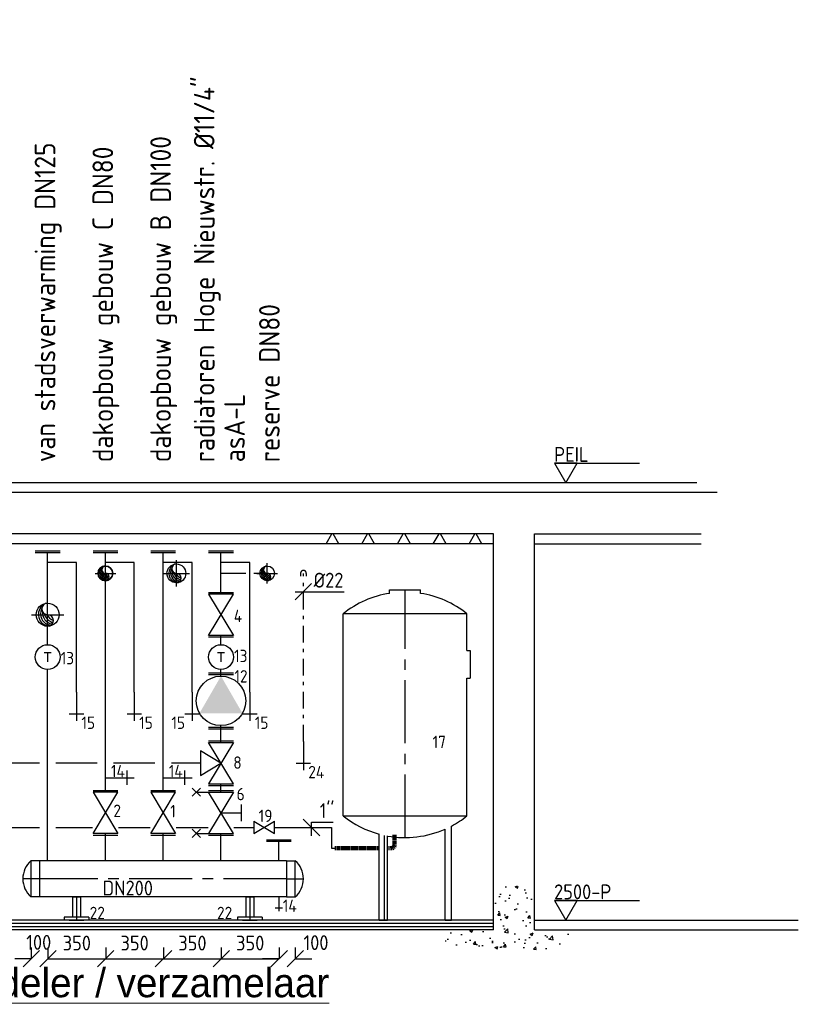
# Model space of a CAD drawing. Header units: millimetres. Extents: x -1489 to 19089, y -12782 to 4226.
# Tile 2 of 6: x 4438 to 9154, y -11719 to -5754. Entities that reach past the tile are written whole.
import ezdxf
from ezdxf.enums import TextEntityAlignment as Align

# ---------------------------------------------------------------- set-up
doc = ezdxf.new("R2010")
doc.units = ezdxf.units.MM
doc.header["$LTSCALE"] = 20
for name, pattern in [('2322107', [2000, 1000, 1000]), ('2322108', [7, 5, -2]), ('2322109', [10, 5, -2, 1, -2]), ('CENTER2', [28.575, 19.05, -3.175, 3.175, -3.175])]:
    doc.linetypes.add(name, pattern=pattern)
for name, color, linetype in [('BL$2----BOUWKUNDIG', 8, 'Continuous'), ('WL531---', 5, '2322109'), ('WL531---_D', 5, 'Continuous'), ('WL531---_HARTLIJN', 1, 'CENTER2'), ('WL561---', 4, 'Continuous'), ('WL561---_AANVOER', 1, '2322107'), ('WL561---_AANVOER_D', 1, 'Continuous'), ('WL561---_AANVOER_HARTLIJ', 1, 'CENTER2'), ('WL561---_RETOUR', 5, '2322108'), ('WL561---_RETOUR_D', 5, 'Continuous'), ('WM531---', 1, 'Continuous'), ('WM5501--', 1, 'Continuous'), ('WM561---', 1, 'Continuous'), ('WM561---_AANVOER', 1, 'Continuous'), ('WM561---_RETOUR', 1, 'Continuous')]:
    doc.layers.add(name, color=color, linetype=linetype)
doc.layers.add('BL$5----', color=7, linetype='Continuous', lineweight=0)
doc.styles.add('BURO-018', font='BUROFONT', dxfattribs={"height": 1.8})
doc.styles.add('EURO', font='eurr____.ttf', dxfattribs={"height": 90})
doc.styles.add('STABICAD-018', font='ISOCP.SHX', dxfattribs={"height": 90})
doc.styles.add('STABICAD-025', font='ISOCP.SHX', dxfattribs={"height": 125})
doc.styles.get("Standard").update_dxf_attribs({"font": 'ISOCP'})
doc.dimstyles.new('STABICAD', dxfattribs={"dimscale": 50, "dimtxt": 90, "dimasz": 2, "dimexe": 0, "dimexo": 0, "dimgap": 1.5, "dimtad": 0, "dimdec": 0, "dimrnd": 5, "dimzin": 0, "dimdsep": 46, "dimtxsty": 'STABICAD-018', "dimblk1": 'OBLIQUE', "dimblk2": 'OBLIQUE', "dimsah": 1, "dimcen": -3, "dimadec": 1, "dimazin": 0, "dimtfac": 1, "dimtdec": 0, "dimtofl": 0, "dimtmove": 2, "dimatfit": 3, "dimfxl": 1, "dimtvp": 1.055556, "dimtolj": 1, "dimtzin": 0, "dimarcsym": 0})

# ---------------------------------------------------------------- blocks, each defined once
blk = doc.blocks.new('*U9')
at = {"color": 0, "linetype": 'Continuous'}
for p, q in [((-1633.9, 375), (-1855.6, 375)), ((-1855.6, 375), (-1855.6, -375)), ((-1633.9, 375), (-1633.9, 393.8)), ((-1633.9, 393.8), (-1465.2, 393.8)), ((-1465.2, 375), (-1465.2, 393.8)), ((-631.3, 375), (-1465.2, 375)), ((-631.3, -375), (-631.3, 375)), ((-631.3, -375), (-631.3, 375)), ((0, 281.2), (-569.8, 281.2)), ((0, 243.7), (-551.6, 243.7)), ((0, 243.7), (0, 281.2)), ((-1979.5, 93.8), (-2000, 93.8)), ((-2000, -93.8), (-2000, 93.8)), ((-1979.5, -93.8), (-2000, -93.8)), ((0, -105.6), (-509.4, -105.6)), ((0, -124.4), (0, -105.6)), ((0, -156.9), (-520.8, -156.9)), ((0, -124.4), (-513, -124.4)), ((0, -156.9), (0, -124.4)), ((-631.3, -375), (-1855.6, -375))]:
    blk.add_line(p, q, dxfattribs=at)
for centre, start, end in [((-1385.5, 0), 141.41991, 171.03089), ((-1101.3, 0), 27.88549, 38.58009), ((-1101.3, 0), 349.88237, 23.91276), ((-1385.5, 0), 188.96911, 218.58009), ((-1101.3, 0), 321.41991, 344.87914)]:
    blk.add_arc(centre, 601.3, start, end, dxfattribs=at)
at = {"layer": 'WL531---_HARTLIJN', "linetype": 'CENTER2'}
blk.add_line((-500, 0), (-2000, 0), dxfattribs=at)
at = {"layer": 'WM561---', "color": 2, "style": 'STABICAD-018'}
for tag, p in [('FREETEXT', (3354.6, -2647.8)), ('SECTIONCODE', (3404.6, -2647.8)), ('CODE', (3404.6, -2647.8)), ('LABEL', (3404.6, -2647.8)), ('POSITIONCODE', (3404.6, -2647.8))]:
    blk.add_attdef(tag, p, '', height=1.2, dxfattribs=at)
at = {"layer": 'WM561---', "color": 1, "style": 'STABICAD-018'}
blk.add_attdef('PRODUCTCODE', (3404.6, -2647.8), '', height=1.8, dxfattribs=at)
blk = doc.blocks.new('*U76')
at = {"color": 0, "linetype": 'Continuous'}
for p, q in [((0, 109.5), (53, 109.5)), ((0, 109.5), (0, -109.5)), ((0, 109.5), (0, -109.5)), ((53, -109.5), (53, 109.5)), ((0, -109.5), (53, -109.5))]:
    blk.add_line(p, q, dxfattribs=at)
blk.add_arc((-45, 0), 147, 311.81031, 48.18969, dxfattribs=at)
at = {"layer": 'WL561---_AANVOER_HARTLIJ', "linetype": 'CENTER2'}
blk.add_line((0, 0), (102, 0), dxfattribs=at)
at = {"layer": 'WL561---_RETOUR_D', "color": 2, "style": 'STABICAD-018'}
blk.add_attdef('CODE', (4559, -9476.1), '', height=1.2, dxfattribs=at)
at = {"layer": 'WL561---_RETOUR_D', "color": 2}
for tag in ['POSITIONCODE', 'SECTIONCODE']:
    blk.add_attdef(tag, (4559, -9576.1), '', height=1.2, dxfattribs=at)
blk = doc.blocks.new('*U75')
at = {"color": 0, "linetype": 'Continuous'}
for p, q in [((0, 109.5), (53, 109.5)), ((0, 109.5), (0, -109.5)), ((0, 109.5), (0, -109.5)), ((53, -109.5), (53, 109.5)), ((0, -109.5), (53, -109.5))]:
    blk.add_line(p, q, dxfattribs=at)
blk.add_arc((-45, 0), 147, 311.81031, 48.18969, dxfattribs=at)
at = {"layer": 'WL561---_AANVOER_HARTLIJ', "linetype": 'CENTER2'}
blk.add_line((0, 0), (102, 0), dxfattribs=at)
at = {"layer": 'WL561---_RETOUR_D', "color": 2, "style": 'STABICAD-018'}
blk.add_attdef('CODE', (6054, -9476.1), '', height=1.2, dxfattribs=at)
at = {"layer": 'WL561---_RETOUR_D', "color": 2}
for tag in ['POSITIONCODE', 'SECTIONCODE']:
    blk.add_attdef(tag, (6054, -9576.1), '', height=1.2, dxfattribs=at)
blk = doc.blocks.new('*U11')
at = {"color": 0, "linetype": '2322107'}
blk.add_line((0, 0), (0, 0, -500), dxfattribs=at)
at = {"layer": 'WM561---', "color": 2, "style": 'STABICAD-018'}
for tag, p in [('SECTIONCODE', (2875.8, -3252.3, 228.6)), ('POSITIONCODE', (2875.8, -3252.3, 228.6)), ('CODE', (2875.8, -3312.3, 300))]:
    blk.add_attdef(tag, p, '', height=1.2, dxfattribs=at)
blk = doc.blocks.new('*U74')
at = {"color": 0, "linetype": 'Continuous'}
for p, q in [((0, 109.5), (1495, 109.5)), ((0, -109.5), (0, 109.5)), ((1495, 109.5), (1495, -109.5)), ((0, -109.5), (1495, -109.5))]:
    blk.add_line(p, q, dxfattribs=at)
at = {"layer": 'WL561---_AANVOER_HARTLIJ', "linetype": 'CENTER2'}
blk.add_line((0, 0), (1495, 0), dxfattribs=at)
at = {"layer": 'WL561---_RETOUR_D', "color": 2}
for tag, p in [('POSITIONCODE', (6041.1, -9426.1)), ('SECTIONCODE', (6041.1, -9426.1)), ('CODE', (6054, -9576.1))]:
    blk.add_attdef(tag, p, '', height=1.2, dxfattribs=at)
blk = doc.blocks.new('PI_SYM138')
at = {"color": 0, "linetype": 'Continuous'}
for p, q in [((-1, 2.5), (1, 2.5)), ((0, 0), (0, 2.5)), ((-2.5, 1.5), (2.5, -1.5)), ((-2.5, -3), (-2.5, 1.5)), ((2.5, 1.5), (-2.5, -1.5)), ((2.5, -3), (2.5, 1.5)), ((-3, -3.5), (-2, -2.5)), ((-3, -2.5), (-2, -3.5)), ((2, -3.5), (3, -2.5)), ((2, -2.5), (3, -3.5))]:
    blk.add_line(p, q, dxfattribs=at)
at = {"color": 0, "linetype": 'Continuous', "style": 'BURO-018'}
blk.add_attdef('PRODUCTCODE', text='', height=1.8, dxfattribs=at).set_placement((0, 0), align=Align.MIDDLE)
blk = doc.blocks.new('PI_SYM115')
at = {"color": 0, "linetype": 'Continuous'}
for p, q in [((-2.5, 1.5), (2.5, -1.5)), ((-2.5, -1.5), (-2.5, 1.5)), ((2.5, 1.5), (-2.5, -1.5)), ((2.5, -1.5), (2.5, 1.5))]:
    blk.add_line(p, q, dxfattribs=at)
at = {"color": 0, "linetype": 'Continuous', "style": 'BURO-018'}
blk.add_attdef('PRODUCTCODE', text='', height=1.8, dxfattribs=at).set_placement((0, 0), align=Align.MIDDLE)
blk = doc.blocks.new('PI_SYM116')
at = {"color": 0, "linetype": 'Continuous'}
for p, q in [((-2.5, 1.5), (2.5, -1.5)), ((-2.5, -1.5), (-2.5, 1.5)), ((2.5, 1.5), (-2.5, -1.5)), ((2.5, -1.5), (2.5, 1.5)), ((-1.5, -2.5), (0, 0)), ((0, 0), (1.5, -2.5)), ((1.5, -2.5), (-1.5, -2.5))]:
    blk.add_line(p, q, dxfattribs=at)
at = {"color": 0, "linetype": 'Continuous', "style": 'BURO-018'}
blk.add_attdef('PRODUCTCODE', text='', height=1.8, dxfattribs=at).set_placement((0, 0), align=Align.MIDDLE)
blk = doc.blocks.new('PI_SYM150')
at = {"color": 0, "linetype": 'Continuous'}
for p, q in [((0, 0), (0, -5)), ((-1.25, -3.75), (1.25, -3.75))]:
    blk.add_line(p, q, dxfattribs=at)
at = {"color": 0, "linetype": 'Continuous', "style": 'BURO-018', "flags": 1}
blk.add_attdef('CODE', text='', height=1.8, dxfattribs=at).set_placement((0.26, -8), align=Align.CENTER)
blk = doc.blocks.new('PI_SYM114')
at = {"color": 0, "linetype": 'Continuous'}
blk.add_circle((0, 0), 3, dxfattribs=at)
blk.add_solid([(-1.5, 2.6), (3, 0), (-1.5, -2.6)], dxfattribs=at)
at = {"color": 0, "linetype": 'Continuous', "style": 'BURO-018'}
blk.add_attdef('PRODUCTCODE', text='', height=1.8, dxfattribs=at).set_placement((0, 0), align=Align.MIDDLE)
blk = doc.blocks.new('PI_SYM112')
at = {"color": 0, "linetype": 'Continuous'}
blk.add_circle((0, 0), 1.5, dxfattribs=at)
at = {"color": 0, "linetype": 'Continuous', "style": 'BURO-018'}
for tag, height in [('PRODUCTCODE', 1.8), ('INDICATIONTEXT', 1.3)]:
    blk.add_attdef(tag, text='', height=height, dxfattribs=at).set_placement((0, 0), align=Align.MIDDLE)
blk = doc.blocks.new('*U81')
at = {"color": 0, "linetype": 'Continuous'}
blk.add_circle((0, 0), 69.8, dxfattribs=at)
for centre, radius, start, end in [((13.6, 1.3), 69.8, 122.9221, 266.96282), ((0, 34.9), 34.9, 90, 270), ((26.7, 5.3), 69.8, 151.6522, 263.7819), ((38.8, 11.8), 69.8, 174.6069, 260.27164), ((49.4, 20.5), 69.8, 192.35012, 256.1233), ((58.1, 31), 69.8, 206.1028, 250.64194), ((0, -34.9), 34.9, 270, 90)]:
    blk.add_arc(centre, radius, start, end, dxfattribs=at)
at = {"layer": 'WL561---_AANVOER_HARTLIJ', "linetype": 'CENTER2'}
for p, q in [((0, -97.8, 50), (0, 97.8, 50)), ((-97.8, 0, 50), (97.8, 0, 50))]:
    blk.add_line(p, q, dxfattribs=at)
blk.add_circle((0, 0), 0.0125, dxfattribs=at)
at = {"layer": 'WL561---', "color": 2, "style": 'STABICAD-025'}
for tag, p in [('POSITIONCODE', (4607, -7826.1, 24.5)), ('SECTIONCODE', (4607, -7826.1, 24.5)), ('CODE', (4607, -7976.1))]:
    blk.add_attdef(tag, p, '', height=1.2, dxfattribs=at)
blk = doc.blocks.new('*U82')
at = {"color": 0, "linetype": 'Continuous'}
blk.add_circle((0, 0), 44.5, dxfattribs=at)
for centre, radius, start, end in [((0, 0), 44.5, 360, 180), ((0, 0), 44.5, 180, 360), ((8.7, 0.9), 44.5, 122.9221, 266.96282), ((17, 3.4), 44.5, 151.6522, 263.7819), ((0, 22.2), 22.2, 90, 270), ((24.7, 7.5), 44.5, 174.6069, 260.27164), ((31.4, 13), 44.5, 192.35012, 256.1233), ((37, 19.8), 44.5, 206.1028, 250.64194), ((0, -22.2), 22.2, 270, 90)]:
    blk.add_arc(centre, radius, start, end, dxfattribs=at)
at = {"layer": 'WL561---_AANVOER_HARTLIJ', "linetype": 'CENTER2'}
for p, q in [((0, -62.2, 50), (0, 62.2, 50)), ((-62.2, 0, 50), (62.2, 0, 50))]:
    blk.add_line(p, q, dxfattribs=at)
blk.add_circle((0, 0), 0.0125, dxfattribs=at)
at = {"layer": 'WL561---', "color": 2, "style": 'STABICAD-025'}
for tag, p in [('POSITIONCODE', (4957, -7575.6, 24.5)), ('SECTIONCODE', (4957, -7575.6, 24.5)), ('CODE', (4957, -7725.6))]:
    blk.add_attdef(tag, p, '', height=1.2, dxfattribs=at)
blk = doc.blocks.new('*U83')
at = {"color": 0, "linetype": 'Continuous'}
blk.add_circle((0, 0), 57.1, dxfattribs=at)
for centre, radius, start, end in [((11.1, 1.1), 57.1, 122.9221, 266.96282), ((21.9, 4.4), 57.1, 151.6522, 263.7819), ((0, 28.6), 28.6, 90, 270), ((31.8, 9.6), 57.1, 174.6069, 260.27164), ((40.4, 16.7), 57.1, 192.35012, 256.1233), ((47.5, 25.4), 57.1, 206.1028, 250.64194), ((0, -28.6), 28.6, 270, 90)]:
    blk.add_arc(centre, radius, start, end, dxfattribs=at)
at = {"layer": 'WL561---_AANVOER_HARTLIJ', "linetype": 'CENTER2'}
for p, q in [((0, -80, 50), (0, 80, 50)), ((-80, 0, 50), (80, 0, 50))]:
    blk.add_line(p, q, dxfattribs=at)
blk.add_circle((0, 0), 0.0125, dxfattribs=at)
at = {"layer": 'WL561---', "color": 2, "style": 'STABICAD-025'}
for tag, p in [('POSITIONCODE', (5387, -7575.6, 24.5)), ('SECTIONCODE', (5387, -7575.6, 24.5)), ('CODE', (5387, -7725.6))]:
    blk.add_attdef(tag, p, '', height=1.2, dxfattribs=at)
blk = doc.blocks.new('*U84')
at = {"color": 0, "linetype": 'Continuous'}
blk.add_circle((0, 0), 44.5, dxfattribs=at)
for centre, radius, start, end in [((8.7, 0.9), 44.5, 122.9221, 266.96282), ((17, 3.4), 44.5, 151.6522, 263.7819), ((0, 22.2), 22.2, 90, 270), ((24.7, 7.5), 44.5, 174.6069, 260.27164), ((31.4, 13), 44.5, 192.35012, 256.1233), ((37, 19.8), 44.5, 206.1028, 250.64194), ((0, -22.2), 22.2, 270, 90)]:
    blk.add_arc(centre, radius, start, end, dxfattribs=at)
at = {"layer": 'WL561---_AANVOER_HARTLIJ', "linetype": 'CENTER2'}
for p, q in [((0, -62.2, 50), (0, 62.2, 50)), ((-62.2, 0, 50), (62.2, 0, 50))]:
    blk.add_line(p, q, dxfattribs=at)
blk.add_circle((0, 0), 0.0125, dxfattribs=at)
at = {"layer": 'WL561---', "color": 2, "style": 'STABICAD-025'}
for tag, p in [('POSITIONCODE', (5937, -7575.6, 24.5)), ('SECTIONCODE', (5937, -7575.6, 24.5)), ('CODE', (5937, -7725.6))]:
    blk.add_attdef(tag, p, '', height=1.2, dxfattribs=at)
blk = doc.blocks.new('*U85')
at = {"color": 0, "linetype": 'Continuous'}
for p, q in [((0, -12.5, -3000), (0, 12.5, -3000)), ((8.4, 12.5, -3000), (8.4, -12.5, -3000)), ((16.8, 12.5, -3000), (16.8, -12.5, -3000)), ((25.2, 12.5, -3000), (25.2, -12.5, -3000)), ((33.6, 12.5, -3000), (33.6, -12.5, -3000)), ((42, 12.5, -3000), (42, -12.5, -3000)), ((50.3, 12.5, -3000), (50.3, -12.5, -3000)), ((58.7, 12.5, -3000), (58.7, -12.5, -3000)), ((67.1, 12.5, -3000), (67.1, -12.5, -3000)), ((75.5, 12.5, -3000), (75.5, -12.5, -3000)), ((83.9, 12.5, -3000), (83.9, -12.5, -3000)), ((92.3, 12.5, -3000), (92.3, -12.5, -3000)), ((100.7, 12.5, -3000), (100.7, -12.5, -3000)), ((109.1, 12.5, -3000), (109.1, -12.5, -3000)), ((117.5, 12.5, -3000), (117.5, -12.5, -3000)), ((125.9, 12.5, -3000), (125.9, -12.5, -3000)), ((134.2, 12.5, -3000), (134.2, -12.5, -3000)), ((142.6, 12.5, -3000), (142.6, -12.5, -3000)), ((151, 12.5, -3000), (151, -12.5, -3000)), ((159.4, 12.5, -3000), (159.4, -12.5, -3000)), ((167.8, 12.5, -3000), (167.8, -12.5, -3000)), ((176.2, 12.5, -3000), (176.2, -12.5, -3000)), ((184.6, 12.5, -3000), (184.6, -12.5, -3000)), ((193, 12.5, -3000), (193, -12.5, -3000)), ((201.4, 12.5, -3000), (201.4, -12.5, -3000)), ((209.8, 12.5, -3000), (209.8, -12.5, -3000)), ((218.1, 12.5, -3000), (218.1, -12.5, -3000)), ((226.5, 12.5, -3000), (226.5, -12.5, -3000)), ((234.9, 12.5, -3000), (234.9, -12.5, -3000)), ((243.3, 12.5, -3000), (243.3, -12.5, -3000)), ((251.7, 12.5, -3000), (251.7, -12.5, -3000)), ((260.1, 12.5, -3000), (260.1, -12.5, -3000))]:
    blk.add_line(p, q, dxfattribs=at)
at = {"layer": 'WL561---', "color": 2, "style": 'STABICAD-025'}
for tag in ['CODE', 'SECTIONCODE', 'POSITIONCODE']:
    blk.add_attdef(tag, (6350.5, -9389.9, 3000), '', height=1.8, dxfattribs=at)
blk = doc.blocks.new('*U86')
at = {"color": 0, "linetype": 'Continuous'}
for p, q in [((26.4, 78.2, -3000), (51.4, 78.2, -3000)), ((26.4, 69.8, -3000), (51.4, 69.8, -3000)), ((26.4, 61.4, -3000), (51.4, 61.4, -3000)), ((0, -12.5, -3000), (0, 12.5, -3000)), ((9.7, 12.5, -3000), (9.7, -12.5, -3000)), ((18.2, 12.5, -3000), (20.7, -12.5, -3000)), ((22, 13.3, -3000), (31.8, -10.3, -3000)), ((24.2, 14.7, -3000), (42.3, -3.3, -3000)), ((25.7, 16.9, -3000), (49.2, 7.1, -3000)), ((26.4, 53, -3000), (51.4, 53, -3000)), ((26.4, 44.6, -3000), (51.4, 44.6, -3000)), ((26.4, 36.3, -3000), (51.4, 36.3, -3000)), ((26.4, 27.9, -3000), (51.4, 27.9, -3000)), ((26.4, 20.7, -3000), (51.4, 18.2, -3000))]:
    blk.add_line(p, q, dxfattribs=at)
at = {"layer": 'WL561---', "color": 2, "style": 'STABICAD-025'}
for tag in ['CODE', 'SECTIONCODE', 'POSITIONCODE']:
    blk.add_attdef(tag, (6669.5, -9389.9, 3000), '', height=1.8, dxfattribs=at)
blk = doc.blocks.new('*U87')
at = {"color": 0, "linetype": 'Continuous'}
for p, q in [((50, -50), (-50, 50)), ((0, -50), (0, 31.8)), ((0, 31.8), (131, 31.8))]:
    blk.add_line(p, q, dxfattribs=at)
at = {"color": 0, "linetype": 'Continuous', "style": 'STABICAD-018'}
blk.add_text("1''", height=90, dxfattribs=at).set_placement((50, 56.8))
at = {"layer": 'WL561---', "color": 2, "style": 'STABICAD-025'}
blk.add_attdef('CODE', (6275, -9264.9), '', height=1.2, dxfattribs=at)
blk = doc.blocks.new('PI_SYM137')
at = {"color": 0, "linetype": 'Continuous'}
for p, q in [((-1.25, 0.75), (-1.25, -0.75)), ((-1.25, 0.75), (1.25, -0.75)), ((-1.25, -0.75), (1.25, 0.75)), ((1.25, -0.75), (1.25, 0.75))]:
    blk.add_line(p, q, dxfattribs=at)
at = {"color": 0, "linetype": 'Continuous', "style": 'BURO-018'}
blk.add_attdef('PRODUCTCODE', text='', height=1.8, dxfattribs=at).set_placement((0, 0), align=Align.MIDDLE)
blk = doc.blocks.new('*U89')
at = {"color": 0, "linetype": 'Continuous'}
for p, q in [((0, 24.2), (122.4, 24.2)), ((0, -24.2), (0, 24.2)), ((0, -24.2), (122.4, -24.2))]:
    blk.add_line(p, q, dxfattribs=at)
at = {"layer": 'WL561---_AANVOER_HARTLIJ', "linetype": 'CENTER2'}
blk.add_line((0, 0), (135.4, 0), dxfattribs=at)
at = {"layer": 'WL561---', "color": 2, "style": 'STABICAD-025'}
for tag, p in [('CODE', (2874.8, -9685.7)), ('SECTIONCODE', (2874.8, -9685.7)), ('POSITIONCODE', (3024.8, -9752.9))]:
    blk.add_attdef(tag, p, '', height=1.2, dxfattribs=at)
blk = doc.blocks.new('*U88')
at = {"color": 2, "linetype": 'Continuous'}
for p, q in [((-21, 75), (-3, 75)), ((-21, 75), (-21, -75)), ((-3, 75), (-3, -75)), ((-3, 44), (0, 44)), ((0, 44), (0, -44)), ((0, 44), (0, -44)), ((-3, -44), (0, -44)), ((-21, -75), (-3, -75))]:
    blk.add_line(p, q, dxfattribs=at)
at = {"layer": 'WL561---_AANVOER_HARTLIJ', "linetype": 'CENTER2'}
blk.add_line((-8, 0), (0, 0), dxfattribs=at)
at = {"layer": 'WL561---', "color": 2}
for tag, p, style in [('CODE', (2874.8, -9679.6), 'STABICAD-018'), ('POSITIONCODE', (2874.8, -9779.6), 'STABICAD-025'), ('SECTIONCODE', (2874.8, -9779.6), 'STABICAD-025')]:
    blk.add_attdef(tag, p, '', height=1.2, dxfattribs=dict(at, style=style))
blk = doc.blocks.new('*U95')
at = {"color": 0, "linetype": '2322109'}
for p, q in [((-17.5, 0), (-17.5, -17.5)), ((0, 0), (0, 0, -100)), ((17.5, 0), (17.5, -17.5))]:
    blk.add_line(p, q, dxfattribs=at)
blk.add_arc((0, 0), 17.5, 0, 180, dxfattribs=at)
at = {"layer": 'WM561---_RETOUR', "color": 2, "style": 'STABICAD-025'}
for tag in ['CODE', 'SECTIONCODE', 'POSITIONCODE']:
    blk.add_attdef(tag, (6156.3, -7725.6), '', height=1.2, dxfattribs=at)
blk = doc.blocks.new('*U96')
at = {"color": 0, "linetype": 'Continuous'}
for p, q in [((-50, -50), (50, 50)), ((-50, 0), (11.8, 0)), ((11.8, 0), (247.2, 0))]:
    blk.add_line(p, q, dxfattribs=at)
at = {"color": 0, "linetype": 'Continuous', "style": 'STABICAD-018'}
blk.add_text('%%c22', height=90, dxfattribs=at).set_placement((61.8, 25))
at = {"layer": 'WM561---_RETOUR', "color": 2, "style": 'STABICAD-025'}
blk.add_attdef('CODE', (6156.3, -7836.8), '', height=1.2, dxfattribs=at)
blk = doc.blocks.new('peilmaat')
blk.add_line((-1.37, 2.38), (8.93, 2.38))
blk.add_lwpolyline([(0, 0), (1.37, 2.38), (-1.37, 2.38)], close=True)
blk = doc.blocks.new('_Oblique')
at = {"color": 0, "linetype": 'ByBlock', "lineweight": -2}
blk.add_line((-0.5, -0.5), (0.5, 0.5), dxfattribs=at)
blk = doc.blocks.new('*D105')
at = {"layer": 'Defpoints', "color": 0, "transparency": 16777216}
for p in [(4508, -11374.3), (4609, -11374.3), (4609, -11442.8)]:
    blk.add_point(p, dxfattribs=at)
at = {"layer": 'WM561---', "color": 0, "lineweight": -2, "transparency": 16777216}
for p, q in [((4508, -11374.3), (4508, -11442.8)), ((4609, -11374.3), (4609, -11442.8)), ((4508, -11442.8), (4408, -11442.8)), ((4609, -11442.8), (4709, -11442.8))]:
    blk.add_line(p, q, dxfattribs=at)
at = {"layer": 'WM561---', "color": 0, "lineweight": -2, "transparency": 16777216, "xscale": 100, "yscale": 100, "zscale": 100}
blk.add_blockref('_Oblique', (4508, -11442.8), dxfattribs=at)
at = {"layer": 'WM561---', "color": 0, "lineweight": -2, "transparency": 16777216, "xscale": 100, "yscale": 100, "zscale": 100, "rotation": 180}
blk.add_blockref('_Oblique', (4609, -11442.8), dxfattribs=at)
at = {"layer": 'WM561---', "color": 0, "transparency": 16777216, "insert": (4553.3, -11343.6), "char_height": 90, "attachment_point": 5, "style": 'STABICAD-018'}
blk.add_mtext('\\A1;100', dxfattribs=at)
blk = doc.blocks.new('*D106')
at = {"layer": 'Defpoints', "color": 0, "transparency": 16777216}
for p in [(4609, -11374.3), (4959, -11374.3), (4959, -11442.8)]:
    blk.add_point(p, dxfattribs=at)
at = {"layer": 'WM561---', "color": 0, "lineweight": -2, "transparency": 16777216}
for p, q in [((4609, -11374.3), (4609, -11442.8)), ((4959, -11374.3), (4959, -11442.8)), ((4609, -11442.8), (4959, -11442.8))]:
    blk.add_line(p, q, dxfattribs=at)
at = {"layer": 'WM561---', "color": 0, "lineweight": -2, "transparency": 16777216, "xscale": 100, "yscale": 100, "zscale": 100, "rotation": 180}
blk.add_blockref('_Oblique', (4609, -11442.8), dxfattribs=at)
at = {"layer": 'WM561---', "color": 0, "lineweight": -2, "transparency": 16777216, "xscale": 100, "yscale": 100, "zscale": 100}
blk.add_blockref('_Oblique', (4959, -11442.8), dxfattribs=at)
at = {"layer": 'WM561---', "color": 0, "transparency": 16777216, "insert": (4784, -11347.8), "char_height": 90, "attachment_point": 5, "style": 'STABICAD-018'}
blk.add_mtext('\\A1;350', dxfattribs=at)
blk = doc.blocks.new('*D107')
at = {"layer": 'Defpoints', "color": 0, "transparency": 16777216}
for p in [(4959, -11374.3), (5309, -11374.3), (5309, -11442.8)]:
    blk.add_point(p, dxfattribs=at)
at = {"layer": 'WM561---', "color": 0, "lineweight": -2, "transparency": 16777216}
for p, q in [((4959, -11374.3), (4959, -11442.8)), ((5309, -11374.3), (5309, -11442.8)), ((4959, -11442.8), (5309, -11442.8))]:
    blk.add_line(p, q, dxfattribs=at)
at = {"layer": 'WM561---', "color": 0, "lineweight": -2, "transparency": 16777216, "xscale": 100, "yscale": 100, "zscale": 100, "rotation": 180}
blk.add_blockref('_Oblique', (4959, -11442.8), dxfattribs=at)
at = {"layer": 'WM561---', "color": 0, "lineweight": -2, "transparency": 16777216, "xscale": 100, "yscale": 100, "zscale": 100}
blk.add_blockref('_Oblique', (5309, -11442.8), dxfattribs=at)
at = {"layer": 'WM561---', "color": 0, "transparency": 16777216, "insert": (5134, -11347.8), "char_height": 90, "attachment_point": 5, "style": 'STABICAD-018'}
blk.add_mtext('\\A1;350', dxfattribs=at)
blk = doc.blocks.new('*D108')
at = {"layer": 'Defpoints', "color": 0, "transparency": 16777216}
for p in [(5309, -11374.3), (5659, -11374.3), (5659, -11442.8)]:
    blk.add_point(p, dxfattribs=at)
at = {"layer": 'WM561---', "color": 0, "lineweight": -2, "transparency": 16777216}
for p, q in [((5309, -11374.3), (5309, -11442.8)), ((5659, -11374.3), (5659, -11442.8)), ((5309, -11442.8), (5659, -11442.8))]:
    blk.add_line(p, q, dxfattribs=at)
at = {"layer": 'WM561---', "color": 0, "lineweight": -2, "transparency": 16777216, "xscale": 100, "yscale": 100, "zscale": 100, "rotation": 180}
blk.add_blockref('_Oblique', (5309, -11442.8), dxfattribs=at)
at = {"layer": 'WM561---', "color": 0, "lineweight": -2, "transparency": 16777216, "xscale": 100, "yscale": 100, "zscale": 100}
blk.add_blockref('_Oblique', (5659, -11442.8), dxfattribs=at)
at = {"layer": 'WM561---', "color": 0, "transparency": 16777216, "insert": (5484, -11347.8), "char_height": 90, "attachment_point": 5, "style": 'STABICAD-018'}
blk.add_mtext('\\A1;350', dxfattribs=at)
blk = doc.blocks.new('*D109')
at = {"layer": 'Defpoints', "color": 0, "transparency": 16777216}
for p in [(5659, -11374.3), (6009, -11374.3), (6009, -11442.8)]:
    blk.add_point(p, dxfattribs=at)
at = {"layer": 'WM561---', "color": 0, "lineweight": -2, "transparency": 16777216}
for p, q in [((5659, -11374.3), (5659, -11442.8)), ((6009, -11374.3), (6009, -11442.8)), ((5659, -11442.8), (6009, -11442.8))]:
    blk.add_line(p, q, dxfattribs=at)
at = {"layer": 'WM561---', "color": 0, "lineweight": -2, "transparency": 16777216, "xscale": 100, "yscale": 100, "zscale": 100, "rotation": 180}
blk.add_blockref('_Oblique', (5659, -11442.8), dxfattribs=at)
at = {"layer": 'WM561---', "color": 0, "lineweight": -2, "transparency": 16777216, "xscale": 100, "yscale": 100, "zscale": 100}
blk.add_blockref('_Oblique', (6009, -11442.8), dxfattribs=at)
at = {"layer": 'WM561---', "color": 0, "transparency": 16777216, "insert": (5834, -11347.8), "char_height": 90, "attachment_point": 5, "style": 'STABICAD-018'}
blk.add_mtext('\\A1;350', dxfattribs=at)
blk = doc.blocks.new('*D110')
at = {"layer": 'Defpoints', "color": 0, "transparency": 16777216}
for p in [(6009, -11374.3), (6107, -11374.3), (6009, -11442.8)]:
    blk.add_point(p, dxfattribs=at)
at = {"layer": 'WM561---', "color": 0, "lineweight": -2, "transparency": 16777216}
for p, q in [((6009, -11374.3), (6009, -11442.8)), ((6107, -11374.3), (6107, -11442.8)), ((6009, -11442.8), (5909, -11442.8)), ((6107, -11442.8), (6207, -11442.8))]:
    blk.add_line(p, q, dxfattribs=at)
at = {"layer": 'WM561---', "color": 0, "lineweight": -2, "transparency": 16777216, "xscale": 100, "yscale": 100, "zscale": 100}
blk.add_blockref('_Oblique', (6009, -11442.8), dxfattribs=at)
at = {"layer": 'WM561---', "color": 0, "lineweight": -2, "transparency": 16777216, "xscale": 100, "yscale": 100, "zscale": 100, "rotation": 180}
blk.add_blockref('_Oblique', (6107, -11442.8), dxfattribs=at)
at = {"layer": 'WM561---', "color": 0, "transparency": 16777216, "insert": (6232.5, -11345.2), "char_height": 90, "attachment_point": 5, "style": 'STABICAD-018'}
blk.add_mtext('\\A1;100', dxfattribs=at)

msp = doc.modelspace()

# ---------------------------------------------------------------- hatches: boundary and pattern name
at = {"layer": 'BL$2----BOUWKUNDIG'}
h = msp.add_hatch(dxfattribs=at)
h.set_pattern_fill('ISOLATIE', color=256, scale=15, pattern_type=2)
h.set_pattern_definition([(60, (-14993.47, -13548.89), (-162.3798, 93.75), []), (120, (-14993.47, -13548.89), (-162.3798, -93.75), [])])
h.paths.add_polyline_path([(7307, -8868.5), (7307, -8928.5), (6184.6, -8928.5), (6184.6, -8868.5)])
h = msp.add_hatch(dxfattribs=at)
h.set_pattern_fill('AR-CONC', color=256)
h.set_pattern_definition([(50, (-14993.47, -13548.89), (182.1847, -15.9391), [19.05, -209.55]), (355, (-14993.47, -13548.89), (-35.2434, 191.0568), [15.24, -167.6406]), (100.45144, (-14978.3, -13550.22), (146.9412, 175.1178), [16.19, -178.0902]), (46.1842, (-14993.47, -13498.09), (271.079, -42.0423), [28.575, -314.325]), (96.6356, (-14970.88, -13501.6), (237.404, 247.426), [24.285, -267.1356]), (351.1842, (-14993.47, -13498.1), (237.404, 247.426), [22.86, -251.4597]), (21, (-14968.07, -13510.79), (151.6144, -102.2652), [19.05, -209.55]), (326, (-14968.07, -13510.79), (61.802, 184.188), [15.24, -167.64]), (71.45144, (-14955.44, -13519.31), (213.4164, 81.9228), [16.19, -178.09]), (37.5, (-14993.475, -13548.89), (3.0886, 84.55504), [0, -165.608, 0, -170.18, 0, -168.275]), (7.5, (-14993.47, -13548.89), (66.81966, 100.18057), [0, -97.028, 0, -161.798, 0, -64.135]), (327.5, (-15050.117, -13548.89), (135.5906, -5.72874), [0, -63.5, 0, -198.12, 0, -262.89]), (317.5, (-15075.52, -13548.89), (148.1292, 25.4265), [0, -82.55, 0, -131.572, 0, -186.69])])
h.paths.add_polyline_path([(7784.7, -11268.5), (7744.5, -11366.7), (7593, -11393.4), (7492.8, -11406.7), (7430.4, -11366.7), (7336.8, -11411.2), (7138.5, -11360), (7018.1, -11360), (7018.1, -11268.5), (7307, -11268.5), (7307, -11037.1), (7417, -10981.5), (7508.4, -11030.4), (7557, -11030.4), (7557, -11268.5)])

# ---------------------------------------------------------------- linework, layer by layer
for p, q in [((8538.7, -8558.5), (332.4, -8558.5)), ((8663.2, -8618.5), (332.4, -8618.5)), ((7307, -8868.5), (-163.6, -8868.5)), ((7307, -11268.5), (7307, -8868.5)), ((7557, -11268.5), (7557, -8868.5)), ((7557, -8868.5), (8565.5, -8868.5)), ((7307, -8928.5), (587, -8928.5)), ((7557, -8928.5), (8565.5, -8928.5)), ((7307, -11208.5), (587, -11208.5)), ((7557, -11208.5), (9153.9, -11208.5)), ((7307, -11268.5), (-163.6, -11268.5)), ((7307, -11228.5), (587, -11228.5)), ((7307, -11248.5), (587, -11248.5)), ((7557, -11268.5), (9153.9, -11268.5))]:
    msp.add_line(p, q, dxfattribs=at)
at = {"layer": 'WL531---', "linetype": '2322109'}
msp.add_line((6156.3, -10125.9), (6156.3, -9107.9), dxfattribs=at)
at = {"layer": 'WL561---', "color": 2, "linetype": 'Continuous'}
for p, q in [((4782, -9041.3, 400), (4607, -9041.3, 400)), ((4782, -9827.2, 400), (4782, -9041.3, 400)), ((5132, -9041.3, 400), (4957, -9041.3, 400)), ((5132, -9827.2, 400), (5132, -9041.3, 400)), ((5482, -9041.3, 400), (5307, -9041.3, 400)), ((5482, -9827.2, 400), (5482, -9041.3, 400)), ((5832, -9041.3, 400), (5657, -9041.3, 400)), ((5832, -9827.2, 400), (5832, -9041.3, 400))]:
    msp.add_line(p, q, dxfattribs=at)
at = {"layer": 'WL561---_AANVOER', "color": 2}
for p, q in [((4532, -8972.4), (4682, -8972.4)), ((4532, -8982.4), (4682, -8982.4)), ((4882, -8972.4), (5032, -8972.4)), ((4882, -8982.4), (5032, -8982.4)), ((5232, -8972.4), (5382, -8972.4)), ((5232, -8982.4), (5382, -8982.4)), ((5582, -8972.4), (5732, -8972.4)), ((5582, -8982.4), (5732, -8982.4)), ((5582, -9223.5), (5732, -9223.5)), ((5582, -9493.5), (5732, -9493.5)), ((5582, -9710.4), (5732, -9710.4)), ((5582, -9720.4), (5732, -9720.4)), ((5582, -10040.4), (5732, -10040.4)), ((5582, -10050.4), (5732, -10050.4)), ((5582, -10123.5), (5732, -10123.5)), ((4882, -10423.5), (5032, -10423.5)), ((5232, -10423.5), (5382, -10423.5)), ((5582, -10393.5), (5732, -10393.5)), ((5582, -10423.5), (5732, -10423.5)), ((4882, -10693.5), (5032, -10693.5)), ((5232, -10693.5), (5382, -10693.5)), ((5582, -10693.5), (5732, -10693.5)), ((5932, -10721.4), (6082, -10721.4)), ((5932, -10731.4), (6082, -10731.4))]:
    msp.add_line(p, q, dxfattribs=at)
at = {"layer": 'WL561---_AANVOER', "linetype": '2322107'}
for p, q in [((4607, -9540.1), (4607, -8982.4)), ((4957, -10433.5), (4957, -8982.4)), ((5307, -10433.5), (5307, -8982.4)), ((5657, -9233.5), (5657, -8982.4)), ((5807, -9107.9), (5657, -9107.9)), ((5937, -9108), (5857, -9107.9)), ((5657, -9540.1), (5657, -9483.5)), ((4607, -10848.9), (4607, -9690.1)), ((5657, -9730.4), (5657, -9690.1)), ((5657, -10133.5), (5657, -10030.4)), ((4557, -10258.5), (4156, -10258.5)), ((4907, -10258.5), (4657, -10258.5)), ((5257, -10258.5), (5007, -10258.5)), ((5532, -10258.5), (5357, -10258.5)), ((5657, -10433.5), (5657, -10383.5)), ((4106, -10647.3), (4557, -10647.3)), ((4657, -10647.3), (4878.7, -10647.3)), ((5035.3, -10647.3), (5228.7, -10647.3)), ((5385.3, -10647.3), (5578.7, -10647.3)), ((5735.3, -10647.3), (5856.2, -10647.3)), ((5981.2, -10647.3), (6325.5, -10647.3)), ((6325.5, -10647.3), (6325.5, -10772.3)), ((4957, -10848.9), (4957, -10683.5)), ((5307, -10848.9), (5307, -10683.5)), ((5657, -10848.9), (5657, -10683.5)), ((6007, -10848.9), (6007, -10731.4)), ((6325.5, -10772.3), (6350.5, -10772.3))]:
    msp.add_line(p, q, dxfattribs=at)

# ---------------------------------------------------------------- block references
at = {"layer": 'BL$2----BOUWKUNDIG', "xscale": 50, "yscale": 50, "zscale": 50}
for p in [(7745.1, -8558.5, 400), (7745.1, -11208.5, 400)]:
    msp.add_blockref('peilmaat', p, dxfattribs=at)
at = {"layer": 'WL531---', "linetype": '2322109'}
msp.add_blockref('*U95', (6156.3, -9107.9), dxfattribs=at)
at = {"layer": 'WL531---_D', "linetype": 'Continuous', "rotation": 270}
msp.add_blockref('*U9', (6772, -11208.5), dxfattribs=at)
at = {"layer": 'WL561---', "color": 2, "linetype": 'Continuous'}
ref = msp.add_blockref('PI_SYM112', (4607, -9615.1, 400), dxfattribs=dict(at, xscale=50, yscale=50, zscale=50))
ref.add_attrib('INDICATIONTEXT', 'T', dxfattribs={"layer": '0', "color": 2, "linetype": 'Continuous', "height": 60, "style": 'BURO-018'}).set_placement((4607, -9615.1, 400), align=Align.MIDDLE)
ref = msp.add_blockref('PI_SYM112', (5657, -9615.1, 400), dxfattribs=dict(at, xscale=50, yscale=50, zscale=50))
ref.add_attrib('INDICATIONTEXT', 'T', dxfattribs={"layer": '0', "color": 2, "linetype": 'Continuous', "height": 60, "style": 'BURO-018'}).set_placement((5657, -9615.1, 400), align=Align.MIDDLE)
for p, xscale, yscale, zscale in [((4782, -9827.2, 120), 35, 35, 35), ((5132, -9827.2, 120), 35, 35, 35), ((5482, -9827.2, 120), 35, 35, 35), ((5832, -9827.2, 120), 35, 35, 35), ((6156.3, -10125.9, 120), 35, 35, 35), ((6007, -11068, 260), 17.5, 17.5, 17.5)]:
    msp.add_blockref('PI_SYM150', p, dxfattribs=dict(at, xscale=xscale, yscale=yscale, zscale=zscale))
at = {"layer": 'WL561---', "color": 2, "linetype": 'Continuous', "xscale": 35, "yscale": 35, "zscale": 35, "rotation": 90}
for p in [(4957, -10346, 120), (5307, -10346, 120)]:
    msp.add_blockref('PI_SYM150', p, dxfattribs=at)
at = {"layer": 'WL561---_AANVOER', "color": 2, "linetype": '2322107', "xscale": 50, "yscale": 50, "zscale": 50}
for name, p, rotation in [('PI_SYM114', (5657, -9880.4), 89.99999999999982), ('PI_SYM115', (4957, -10558.5), 90), ('PI_SYM115', (5307, -10558.5), 90)]:
    msp.add_blockref(name, p, dxfattribs=dict(at, rotation=rotation))
at = {"layer": 'WL561---_AANVOER', "color": 2, "linetype": '2322107', "extrusion": (0, 0, -1), "xscale": 50, "yscale": 50, "zscale": 50, "rotation": 90}
for name, p in [('PI_SYM116', (-5657, -10258.5)), ('PI_SYM138', (-5657, -10558.5))]:
    msp.add_blockref(name, p, dxfattribs=at)
at = {"layer": 'WL561---_AANVOER', "color": 2, "linetype": '2322107', "xscale": 50, "yscale": 50, "zscale": 50}
msp.add_blockref('PI_SYM137', (5918.7, -10647.3), dxfattribs=at)
at = {"layer": 'WL561---_AANVOER', "linetype": '2322107'}
for name, p in [('*U86', (6669.5, -10772.3, 3000)), ('*U85', (6350.5, -10772.3, 3000))]:
    msp.add_blockref(name, p, dxfattribs=at)
at = {"layer": 'WL561---_AANVOER', "linetype": '2322107', "xscale": -1}
msp.add_blockref('*U11', (5307, -10958.5, 300), dxfattribs=at)
at = {"layer": 'WL561---_AANVOER_D', "linetype": 'Continuous'}
for name, p in [('*U82', (4957, -9107.9)), ('*U83', (5387, -9107.9)), ('*U84', (5937, -9107.9)), ('*U81', (4607, -9358.5)), ('*U75', (6054, -10958.5))]:
    msp.add_blockref(name, p, dxfattribs=at)
for name, p, rotation in [('*U76', (4559, -10958.5), 180), ('*U74', (6054, -10958.5), 180), ('*U89', (4782, -11068), 270), ('*U89', (5832, -11068), 270)]:
    msp.add_blockref(name, p, dxfattribs=dict(at, rotation=rotation))
at = {"layer": 'WL561---_AANVOER_D', "color": 2, "linetype": 'Continuous', "rotation": 270}
for p in [(4782, -11211.5), (5832, -11211.5)]:
    msp.add_blockref('*U88', p, dxfattribs=at)
at = {"layer": 'WL561---_RETOUR', "color": 2, "linetype": '2322108', "xscale": 50, "yscale": 50, "zscale": 50, "rotation": 90}
msp.add_blockref('PI_SYM115', (5657, -9358.5), dxfattribs=at)
at = {"layer": 'WM531---', "linetype": 'Continuous'}
msp.add_blockref('*U96', (6156.3, -9219.2), dxfattribs=at)
at = {"layer": 'WM561---_AANVOER', "linetype": 'Continuous'}
msp.add_blockref('*U87', (6205, -10647.3), dxfattribs=at)

# ---------------------------------------------------------------- texts
at = {"layer": 'BL$2----BOUWKUNDIG', "style": 'STABICAD-018'}
for tag, p in [('PEIL', (7674.8, -8432.4, 400)), ('2500-P', (7674.8, -11082.4, 400))]:
    msp.add_attdef(tag, p, '', height=90, dxfattribs=at)
at = {"layer": 'BL$5----', "style": 'EURO'}
msp.add_text('%%Uaanzicht verdeler / verzamelaar', height=175, dxfattribs=at).set_placement((3048, -11676.1))
at = {"layer": 'WM5501--', "style": 'STABICAD-018'}
for s, p in [('4', (5734.8, -9403.2)), ('13', (4686.1, -9659.2)), ('13', (5736.1, -9645.6)), ('12', (5738.4, -9769.2)), ('15', (4811.6, -10050.5)), ('15', (5161.6, -10050.5)), ('15', (5356.6, -10050.5)), ('15', (5861.6, -10050.5)), ('17', (6938.6, -10166.7)), ('8', (5731.6, -10291.9)), ('14', (4990.8, -10343.1)), ('14', (5340.8, -10343.1)), ('24', (6185.9, -10349.3)), ('6', (5751.9, -10482.9)), ('2', (5005.4, -10584)), ('1', (5349.4, -10586.2)), ('19', (5885.2, -10614.7)), ('14', (6031.4, -11159.5)), ('22', (4861.8, -11202.7)), ('22', (5633, -11202.7))]:
    msp.add_text(s, height=75, dxfattribs=at).set_placement(p)
at = {"layer": 'WM561---_AANVOER', "style": 'STABICAD-025'}
for s, p in [('radiatoren Hoge Nieuwstr. %%C11/4"', (5617.9, -8434.6, 400)), ('dakopbouw gebouw B DN100', (5353.8, -8434.6, 400)), ('van stadsverwarming DN125', (4653.8, -8434.6, 400)), ('dakopbouw gebouw C DN80', (5003.8, -8434.6, 400)), ('reserve DN80', (6012.9, -8434.6, 400)), ('asA-L', (5801.8, -8434.6, 400))]:
    msp.add_text(s, height=125, rotation=90, dxfattribs=at).set_placement(p)
at = {"layer": 'WM561---_RETOUR', "style": 'STABICAD-025'}
msp.add_text('DN200', height=90, dxfattribs=at).set_placement((4939.8, -11059.5, 400))

# ---------------------------------------------------------------- dimensions: what is measured, and where the dimension line sits
at = {"layer": 'WM561---'}
for base, p1, p2, picture, middle in [((4609, -11442.8, 400), (4508, -11374.3, 400), (4609, -11374.3, 400), '*D105', (4553.3, -11343.6, 400)), ((6009, -11442.8, 400), (6107, -11374.3, 400), (6009, -11374.3, 400), '*D110', (6232.5, -11345.2, 400))]:
    dim = msp.add_linear_dim(base=base, p1=p1, p2=p2, dimstyle='STABICAD', dxfattribs=at)
    dim.commit()
    dim.dimension.update_dxf_attribs({"geometry": picture, "text_midpoint": middle, "dimtype": 160})
for base, p1, p2, picture, middle in [((4959, -11442.8, 400), (4609, -11374.3, 400), (4959, -11374.3, 400), '*D106', (4784, -11347.8, 400)), ((5309, -11442.8, 400), (4959, -11374.3, 400), (5309, -11374.3, 400), '*D107', (5134, -11347.8, 400)), ((5659, -11442.8, 400), (5309, -11374.3, 400), (5659, -11374.3, 400), '*D108', (5484, -11347.8, 400)), ((6009, -11442.8, 400), (5659, -11374.3, 400), (6009, -11374.3, 400), '*D109', (5834, -11347.8, 400))]:
    dim = msp.add_linear_dim(base=base, p1=p1, p2=p2, dimstyle='STABICAD', dxfattribs=at)
    dim.commit()
    dim.dimension.update_dxf_attribs({"geometry": picture, "text_midpoint": middle})

doc.saveas('drawing.dxf')
